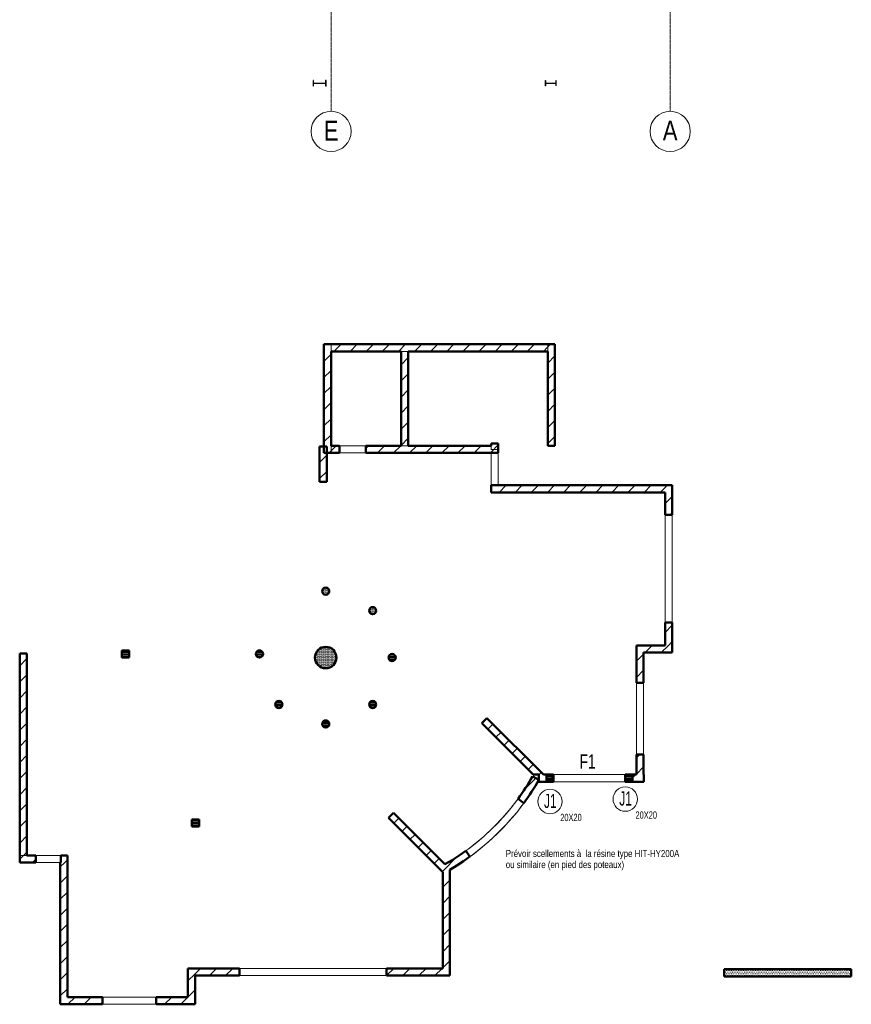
# Model space of a CAD drawing. Header units: millimetres. Extents: x 7562 to 90209, y -2040 to 79170.
# Tile 1 of 7: x 21759 to 44938, y -2040 to 25391. Entities that reach past the tile are written whole.
import ezdxf

# ---------------------------------------------------------------- set-up
doc = ezdxf.new("R2010")
doc.units = ezdxf.units.MM
for name, pattern in [('AREST - Caché - Court', [2.0292, 1.5, -0.5292]), ('AREST - Caché - Court_2_', [2.0292, 1.5, -0.5292]), ('Ligne de quadrillage', [11, 1, -1, 8, -1])]:
    doc.linetypes.add(name, pattern=pattern)
for name, color, linetype, lineweight in [('A-WALL', 113, 'Continuous', 20), ('A-WALL-PATT', 111, 'Continuous', 30), ('G-ANNO-TEXT', 231, 'Continuous', 15), ('S-BEAM', 12, 'Continuous', 15), ('S-BEAM-IDEN', 2, 'Continuous', 15), ('S-COLS', 52, 'Continuous', 15), ('S-COLS-IDEN', 171, 'Continuous', 15), ('S-GRID', 1, 'Continuous', 15), ('S-GRID-IDEN', 1, 'Continuous', 15)]:
    doc.layers.add(name, color=color, linetype=linetype, lineweight=lineweight)
doc.styles.add('Arial', font='arial.ttf', dxfattribs={"width": 0.8, "height": 550.778443})
doc.styles.add('Arial_1', font='arial.ttf', dxfattribs={"width": 0.7, "height": 393.413174})
doc.styles.add('Arial_3', font='arial.ttf', dxfattribs={"width": 0.6, "height": 393.413174})
doc.styles.add('Arial_4', font='arial.ttf', dxfattribs={"width": 0.8, "height": 196.706587})
doc.styles.add('Arial_B', font='txt', dxfattribs={"width": 0.7, "height": 202.95124})
pattern_1 = [(0, (0, 0), (15.875, 31.75), [3.353, -28.397])]
pattern_2 = [(45, (0, 0), (-224.5064, 224.5064), [])]

# ---------------------------------------------------------------- blocks, each defined once
blk = doc.blocks.new('IPE-Poutrelles-Poteau - IPE360-V12-RDC')
at = {"layer": 'S-COLS', "color": 254, "linetype": 'AREST - Caché - Court_2_'}
for p, q in [((-85, 167.3), (-85, 180)), ((-85, 180), (85, 180)), ((-85, 180), (-85, 180)), ((-85, 180), (85, 180)), ((-85, 167.3), (-85, 180)), ((-22, 167.3), (-85, 167.3)), ((-85, 167.3), (-85, 167.3)), ((-22, 167.3), (-85, 167.3)), ((-4, -149.3), (-4, 149.3)), ((-4, -149.3), (-4, 149.3)), ((4, 149.3), (4, -149.3)), ((4, 149.3), (4, -149.3)), ((85, 167.3), (22, 167.3)), ((85, 167.3), (22, 167.3)), ((85, 180), (85, 167.3)), ((85, 180), (85, 180)), ((85, 180), (85, 167.3)), ((85, 167.3), (85, 167.3)), ((-85, -180), (-85, -167.3)), ((-85, -167.3), (-22, -167.3)), ((-85, -167.3), (-85, -167.3)), ((-85, -167.3), (-22, -167.3)), ((-85, -180), (-85, -167.3)), ((85, -180), (-85, -180)), ((-85, -180), (-85, -180)), ((85, -180), (-85, -180)), ((22, -167.3), (85, -167.3)), ((22, -167.3), (85, -167.3)), ((85, -167.3), (85, -180)), ((85, -167.3), (85, -167.3)), ((85, -167.3), (85, -180)), ((85, -180), (85, -180))]:
    blk.add_line(p, q, dxfattribs=at)
for centre, start, end in [((-22, 149.3), 0, 90), ((-22, 149.3), 0, 90), ((22, 149.3), 90, 180), ((22, 149.3), 90, 180), ((-22, -149.3), 270, 0), ((-22, -149.3), 270, 0), ((22, -149.3), 180, 270), ((22, -149.3), 180, 270)]:
    blk.add_arc(centre, 18, start, end, dxfattribs=at)
blk = doc.blocks.new('IPE-Poutrelles-Poteau - IPE300-1054885-RDC')
at = {"layer": 'S-COLS', "linetype": 'AREST - Caché - Court_2_'}
h = blk.add_hatch(dxfattribs=at)
h.set_pattern_fill('FP_10', color=254, style=0, pattern_type=2)
h.set_pattern_definition([(320, (-23619.8, 36559), (-47.8174, -546.5526), [57.15, -628.65]), (265, (-23619.8, 36559), (573.17, 105.728), [45.72, -502.92]), (10.451, (-23623.8, 36513.45), (525.35, -440.8275), [48.57, -534.27]), (316.184, (-23467.4, 36559), (-126.129, -813.237), [85.725, -942.975]), (6.636, (-23477.9, 36491.2), (742.283, -712.207), [72.855, -801.406]), (261.184, (-23467.4, 36559), (742.276, -712.215), [68.58, -754.38]), (291, (-23505.5, 36482.8), (-306.796, -454.8433), [57.15, -628.65]), (236, (-23505.5, 36482.8), (552.564, -185.406), [45.72, -502.92]), (341.451, (-23531.07, 36444.9), (245.764, -640.251), [48.57, -534.27]), (307.5, (-23619.8, 36559), (253.665, -9.2664), [3.353, -493.471, 3.353, -507.187, -504.825]), (307.5, (-23619.8, 36559), (253.665, -9.2664), [-1007.364, 3.353, -501.472]), (277.5, (-23619.8, 36559), (300.5414, -200.4594), [3.353, -287.731, 3.353, -482.041, -192.405]), (277.5, (-23619.8, 36559), (300.5414, -200.4594), [-776.478, 3.353, -189.052]), (237.5, (-23619.8, 36728.93), (-17.1864, -406.7728), [3.353, -187.147, 3.353, -1379.677]), (237.5, (-23619.8, 36728.93), (-17.1864, -406.7728), [-193.853, -591.007, 3.353, -785.317]), (227.5, (-23619.8, 36805.13), (76.2803, -444.388), [3.353, -244.297, 3.353, -951.433]), (227.5, (-23619.8, 36805.13), (76.2803, -444.388), [-251.003, -391.363, 3.353, -556.717])])
edge = h.paths.add_edge_path(flags=0)
edge.add_line((75, 150), (-75, 150))
edge.add_line((-75, 150), (-75, 139.3))
edge.add_line((-75, 139.3), (-18.55, 139.3))
edge.add_arc((-18.55, 124.3), 15, 0, 90, ccw=False)
edge.add_line((-3.55, 124.3), (-3.55, -124.3))
edge.add_arc((-18.55, -124.3), 15, -90, 0, ccw=False)
edge.add_line((-18.55, -139.3), (-75, -139.3))
edge.add_line((-75, -139.3), (-75, -150))
edge.add_line((-75, -150), (75, -150))
edge.add_line((75, -150), (75, -139.3))
edge.add_line((75, -139.3), (18.55, -139.3))
edge.add_arc((18.55, -124.3), 15, 180, 270, ccw=False)
edge.add_line((3.55, -124.3), (3.55, 124.3))
edge.add_arc((18.55, 124.3), 15, 90, 180, ccw=False)
edge.add_line((18.55, 139.3), (75, 139.3))
edge.add_line((75, 139.3), (75, 150))
at = {"layer": 'S-COLS', "color": 254, "linetype": 'AREST - Caché - Court_2_'}
for p, q in [((-75, 139.3), (-75, 150)), ((-75, 150), (75, 150)), ((-75, 150), (-75, 150)), ((-75, 150), (75, 150)), ((-75, 139.3), (-75, 150)), ((-18.55, 139.3), (-75, 139.3)), ((-75, 139.3), (-75, 139.3)), ((-18.55, 139.3), (-75, 139.3)), ((-3.55, -124.3), (-3.55, 124.3)), ((-3.55, -124.3), (-3.55, 124.3)), ((3.55, 124.3), (3.55, -124.3)), ((3.55, 124.3), (3.55, -124.3)), ((75, 139.3), (18.55, 139.3)), ((75, 139.3), (18.55, 139.3)), ((75, 150), (75, 139.3)), ((75, 150), (75, 150)), ((75, 150), (75, 139.3)), ((75, 139.3), (75, 139.3)), ((-75, -150), (-75, -139.3)), ((-75, -139.3), (-18.55, -139.3)), ((-75, -139.3), (-75, -139.3)), ((-75, -139.3), (-18.55, -139.3)), ((-75, -150), (-75, -139.3)), ((75, -150), (-75, -150)), ((-75, -150), (-75, -150)), ((75, -150), (-75, -150)), ((18.55, -139.3), (75, -139.3)), ((18.55, -139.3), (75, -139.3)), ((75, -139.3), (75, -150)), ((75, -139.3), (75, -139.3)), ((75, -139.3), (75, -150)), ((75, -150), (75, -150))]:
    blk.add_line(p, q, dxfattribs=at)
for centre, start, end in [((-18.55, 124.3), 0, 90), ((-18.55, 124.3), 0, 90), ((18.55, 124.3), 90, 180), ((18.55, 124.3), 90, 180), ((-18.55, -124.3), 270, 0), ((-18.55, -124.3), 270, 0), ((18.55, -124.3), 180, 270), ((18.55, -124.3), 180, 270)]:
    blk.add_arc(centre, 15, start, end, dxfattribs=at)
blk = doc.blocks.new('Poteau rond - Ø 20cm-1098612-RDC')
at = {"layer": 'S-COLS', "linetype": 'AREST - Caché - Court_2_'}
h = blk.add_hatch(dxfattribs=at)
h.set_pattern_fill('FP_14', color=222, style=0, pattern_type=2)
h.set_pattern_definition([(0, (-28980.852, -6311.655), (15.875, 31.75), [3.353, -28.397])])
edge = h.paths.add_edge_path(flags=0)
edge.add_arc((0, 0), 100, 360, 540)
edge.add_arc((0, 0), 100, 180, 360)
at = {"layer": 'S-COLS', "color": 7, "lineweight": 50}
for start, end in [(0, 180), (180, 360)]:
    blk.add_arc((0, 0), 100, start, end, dxfattribs=at)
at = {"layer": 'S-COLS', "color": 254, "linetype": 'AREST - Caché - Court_2_'}
for start, end in [(360, 180), (180, 0)]:
    blk.add_arc((0, 0), 100, start, end, dxfattribs=at)
blk = doc.blocks.new('Poteau rond - Ø 20cm-V18-RDC')
at = {"layer": 'S-COLS', "linetype": 'AREST - Caché - Court_2_'}
h = blk.add_hatch(dxfattribs=at)
h.set_pattern_fill('FP_15', color=222, style=0, pattern_type=2)
h.set_pattern_definition([(0, (-30289, -9469.802), (15.875, 31.75), [3.353, -28.397])])
edge = h.paths.add_edge_path(flags=0)
edge.add_arc((0, 0), 100, 360, 540)
edge.add_arc((0, 0), 100, 180, 360)
at = {"layer": 'S-COLS', "color": 7, "lineweight": 50}
for start, end in [(0, 180), (180, 360)]:
    blk.add_arc((0, 0), 100, start, end, dxfattribs=at)
at = {"layer": 'S-COLS', "color": 254, "linetype": 'AREST - Caché - Court_2_'}
for start, end in [(360, 180), (180, 0)]:
    blk.add_arc((0, 0), 100, start, end, dxfattribs=at)
blk = doc.blocks.new('Poteau rond - Ø 20cm-V19-RDC')
at = {"layer": 'S-COLS', "linetype": 'AREST - Caché - Court_2_'}
h = blk.add_hatch(dxfattribs=at)
h.set_pattern_fill('FP_16', color=222, style=0, pattern_type=2)
h.set_pattern_definition([(0, (-31597.148, -8927.95), (15.875, 31.75), [3.353, -28.397])])
edge = h.paths.add_edge_path(flags=0)
edge.add_arc((0, 0), 100, 360, 540)
edge.add_arc((0, 0), 100, 180, 360)
at = {"layer": 'S-COLS', "color": 7, "lineweight": 50}
for start, end in [(0, 180), (180, 360)]:
    blk.add_arc((0, 0), 100, start, end, dxfattribs=at)
at = {"layer": 'S-COLS', "color": 254, "linetype": 'AREST - Caché - Court_2_'}
for start, end in [(360, 180), (180, 0)]:
    blk.add_arc((0, 0), 100, start, end, dxfattribs=at)
blk = doc.blocks.new('Poteau rond - Ø 20cm-V20-RDC')
at = {"layer": 'S-COLS', "linetype": 'AREST - Caché - Court_2_'}
h = blk.add_hatch(dxfattribs=at)
h.set_pattern_fill('FP_17', color=222, style=0, pattern_type=2)
h.set_pattern_definition([(0, (-32139, -7619.802), (15.875, 31.75), [3.353, -28.397])])
edge = h.paths.add_edge_path(flags=0)
edge.add_arc((0, 0), 100, 360, 540)
edge.add_arc((0, 0), 100, 180, 360)
at = {"layer": 'S-COLS', "color": 7, "lineweight": 50}
for start, end in [(0, 180), (180, 360)]:
    blk.add_arc((0, 0), 100, start, end, dxfattribs=at)
at = {"layer": 'S-COLS', "color": 254, "linetype": 'AREST - Caché - Court_2_'}
for start, end in [(360, 180), (180, 0)]:
    blk.add_arc((0, 0), 100, start, end, dxfattribs=at)
blk = doc.blocks.new('Poteau rond - Ø 20cm-V21-RDC')
at = {"layer": 'S-COLS', "linetype": 'AREST - Caché - Court_2_'}
h = blk.add_hatch(dxfattribs=at)
h.set_pattern_fill('FP_18', color=222, style=0, pattern_type=2)
h.set_pattern_definition([(0, (-31597.148, -6311.655), (15.875, 31.75), [3.353, -28.397])])
edge = h.paths.add_edge_path(flags=0)
edge.add_arc((0, 0), 100, 360, 540)
edge.add_arc((0, 0), 100, 180, 360)
at = {"layer": 'S-COLS', "color": 7, "lineweight": 50}
for start, end in [(0, 180), (180, 360)]:
    blk.add_arc((0, 0), 100, start, end, dxfattribs=at)
at = {"layer": 'S-COLS', "color": 254, "linetype": 'AREST - Caché - Court_2_'}
for start, end in [(360, 180), (180, 0)]:
    blk.add_arc((0, 0), 100, start, end, dxfattribs=at)
blk = doc.blocks.new('14_03_N805-APD-Maquette existant_rvt-1-RDC')
at = {"layer": 'A-WALL-PATT', "lineweight": 15}
h = blk.add_hatch(dxfattribs=at)
h.set_pattern_fill('FP_19', color=222, style=0, pattern_type=2)
h.set_pattern_definition(pattern_2)
h.paths.add_polyline_path([(30439, 16350), (30239, 16350), (30239, 13320), (30439, 13320), (30439, 13520), (30439, 16150)], flags=0)
h = blk.add_hatch(dxfattribs=at)
h.set_pattern_fill('FP_19', color=222, style=0, pattern_type=2)
h.set_pattern_definition(pattern_2)
h.paths.add_polyline_path([(30439, 16350), (30439, 16150), (32389, 16150), (32589, 16150), (36479, 16150), (36479, 16350)], flags=0)
h = blk.add_hatch(dxfattribs=at)
h.set_pattern_fill('FP_19', color=222, style=0, pattern_type=2)
h.set_pattern_definition(pattern_2)
h.paths.add_polyline_path([(36479, 13520), (36679, 13520), (36679, 16350), (36479, 16350), (36479, 16150)], flags=0)
h = blk.add_hatch(dxfattribs=at)
h.set_pattern_fill('FP_19', color=222, style=0, pattern_type=2)
h.set_pattern_definition(pattern_2)
h.paths.add_polyline_path([(32589, 16150), (32389, 16150), (32389, 13520), (32589, 13520)], flags=0)
h = blk.add_hatch(dxfattribs=at)
h.set_pattern_fill('FP_19', color=222, style=0, pattern_type=2)
h.set_pattern_definition(pattern_2)
h.paths.add_polyline_path([(30319, 13500), (30119, 13500), (30119, 12520), (30319, 12520)], flags=0)
h = blk.add_hatch(dxfattribs=at)
h.set_pattern_fill('FP_19', color=222, style=0, pattern_type=2)
h.set_pattern_definition(pattern_2)
h.paths.add_polyline_path([(31408, 13520), (31408, 13320), (34899, 13320), (34899, 13520), (32589, 13520), (32389, 13520)], flags=0)
h.paths.add_polyline_path([(30439, 13520), (30439, 13320), (30673, 13320), (30673, 13520)], flags=0)
h = blk.add_hatch(dxfattribs=at)
h.set_pattern_fill('FP_19', color=222, style=0, pattern_type=2)
h.set_pattern_definition(pattern_2)
h.paths.add_polyline_path([(34899, 13320), (35099, 13320), (35099, 13579), (34899, 13579), (34899, 13520)], flags=0)
h = blk.add_hatch(dxfattribs=at)
h.set_pattern_fill('FP_19', color=222, style=0, pattern_type=2)
h.set_pattern_definition(pattern_2)
h.paths.add_polyline_path([(34899, 12420), (34899, 12220), (39749, 12220), (39749, 12420)], flags=0)
h = blk.add_hatch(dxfattribs=at)
h.set_pattern_fill('FP_19', color=222, style=0, pattern_type=2)
h.set_pattern_definition(pattern_2)
h.paths.add_polyline_path([(39949, 8600), (39749, 8600), (39749, 7960), (39949, 7960)], flags=0)
h.paths.add_polyline_path([(39949, 12420), (39749, 12420), (39749, 12220), (39749, 11600), (39949, 11600)], flags=0)
h = blk.add_hatch(dxfattribs=at)
h.set_pattern_fill('FP_19', color=222, style=0, pattern_type=2)
h.set_pattern_definition(pattern_2)
h.paths.add_polyline_path([(39149, 4920), (38949, 4920), (38949, 4360), (39149, 4360)], flags=0)
h.paths.add_polyline_path([(39149, 7960), (38949, 7960), (38949, 6920), (39149, 6920), (39149, 7760)], flags=0)
h = blk.add_hatch(dxfattribs=at)
h.set_pattern_fill('FP_19', color=222, style=0, pattern_type=2)
h.set_pattern_definition(pattern_2)
h.paths.add_polyline_path([(39949, 7760), (39949, 7960), (39749, 7960), (39149, 7960), (39149, 7760)], flags=0)
h = blk.add_hatch(dxfattribs=at)
h.set_pattern_fill('FP_19', color=222, style=0, pattern_type=2)
h.set_pattern_definition(pattern_2)
h.paths.add_polyline_path([(21959, 7730), (21759, 7730), (21759, 2110), (21959, 2110)], flags=0)
h = blk.add_hatch(dxfattribs=at)
h.set_pattern_fill('FP_19', color=222, style=0, pattern_type=2)
h.set_pattern_definition(pattern_2)
h.paths.add_polyline_path([(34783, 5931), (34641, 5790), (36071, 4360), (36226, 4360), (36354, 4360)], flags=0)
h = blk.add_hatch(dxfattribs=at)
h.set_pattern_fill('FP_19', color=222, style=0, pattern_type=2)
h.set_pattern_definition(pattern_2)
edge = h.paths.add_edge_path(flags=0)
edge.add_line((33613, 1860), (33811, 1979))
edge.add_line((33811, 1979), (34004, 2104))
edge.add_line((34004, 2104), (34193, 2236))
edge.add_arc((30296, 7607), 6635, 299.3551, 299.991)
edge = h.paths.add_edge_path(flags=0)
edge.add_line((33549, 1824), (33549, 1641))
edge.add_line((33549, 1641), (33549, 1595))
edge.add_arc((30289, 7620), 6850, 298.4188, 300.3386)
edge.add_arc((30289, 7620), 6850, 300.3386, 305.9465)
edge.add_line((34310, 2074), (34193, 2236))
edge = h.paths.add_edge_path(flags=0)
edge.add_line((35648, 3683), (35809, 3564))
edge.add_arc((30289, 7620), 6850, 323.6958, 330.1469)
edge.add_line((36230, 4210), (36057, 4310))
edge.add_arc((30289, 7620), 6650, 323.6958, 330.1469, ccw=False)
h = blk.add_hatch(dxfattribs=at)
h.set_pattern_fill('FP_19', color=222, style=0, pattern_type=2)
h.set_pattern_definition(pattern_2)
h.paths.add_polyline_path([(38639, 4360), (38639, 4160), (39159, 4160), (39159, 4360), (39149, 4360), (38949, 4360)], flags=0)
h.paths.add_polyline_path([(36226, 4360), (36226, 4160), (36639, 4160), (36639, 4360), (36354, 4360)], flags=0)
h = blk.add_hatch(dxfattribs=at)
h.set_pattern_fill('FP_19', color=222, style=0, pattern_type=2)
h.set_pattern_definition(pattern_2)
edge = h.paths.add_edge_path(flags=0)
edge.add_line((32181, 3293), (32039, 3151))
edge.add_line((32039, 3151), (33549, 1641))
edge.add_line((33549, 1641), (33549, 1824))
edge.add_arc((30289, 7620), 6650, 299.3554, 299.9897)
edge.add_line((33613, 1860), (32181, 3293))
h = blk.add_hatch(dxfattribs=at)
h.set_pattern_fill('FP_19', color=222, style=0, pattern_type=2)
h.set_pattern_definition(pattern_2)
h.paths.add_polyline_path([(22909, 2110), (22909, 1910), (23089, 1910), (23089, 2110)], flags=0)
h.paths.add_polyline_path([(21759, 2110), (21759, 1910), (22209, 1910), (22209, 2110), (21959, 2110)], flags=0)
h = blk.add_hatch(dxfattribs=at)
h.set_pattern_fill('FP_19', color=222, style=0, pattern_type=2)
h.set_pattern_definition(pattern_2)
h.paths.add_polyline_path([(23089, 1910), (22909, 1910), (22889, 1910), (22889, -2040), (23089, -2040), (23089, -1840)], flags=0)
h = blk.add_hatch(dxfattribs=at)
h.set_pattern_fill('FP_19', color=222, style=0, pattern_type=2)
h.set_pattern_definition(pattern_2)
edge = h.paths.add_edge_path(flags=0)
edge.add_arc((30289, 7620), 6850, 298.4188, 300.3386, ccw=False)
edge.add_line((33549, 1595), (33549, -1040))
edge.add_line((33549, -1040), (33749, -1040))
edge.add_line((33749, -1040), (33749, 1708))
h = blk.add_hatch(dxfattribs=at)
h.set_pattern_fill('FP_19', color=222, style=0, pattern_type=2)
h.set_pattern_definition(pattern_2)
h.paths.add_polyline_path([(26649, -1040), (26449, -1040), (26449, -1840), (26649, -1840), (26649, -1240)], flags=0)
h = blk.add_hatch(dxfattribs=at)
h.set_pattern_fill('FP_19', color=222, style=0, pattern_type=2)
h.set_pattern_definition(pattern_2)
h.paths.add_polyline_path([(27884, -1240), (27884, -1040), (26649, -1040), (26649, -1240)], flags=0)
h.paths.add_polyline_path([(33749, -1240), (33749, -1040), (33549, -1040), (31984, -1040), (31984, -1240)], flags=0)
h = blk.add_hatch(dxfattribs=at)
h.set_pattern_fill('FP_19', color=222, style=0, pattern_type=2)
h.set_pattern_definition(pattern_2)
h.paths.add_polyline_path([(25564, -1840), (25564, -2040), (26649, -2040), (26649, -1840), (26449, -1840)], flags=0)
h.paths.add_polyline_path([(23089, -1840), (23089, -2040), (24064, -2040), (24064, -1840)], flags=0)
at = {"layer": 'S-COLS', "linetype": 'AREST - Caché - Court_2_'}
h = blk.add_hatch(dxfattribs=at)
h.set_pattern_fill('FP_7', color=222, style=0, pattern_type=2)
h.set_pattern_definition(pattern_1)
h.paths.add_polyline_path([(24809, 7820), (24609, 7820), (24609, 7620), (24809, 7620)], flags=0)
h = blk.add_hatch(dxfattribs=at)
h.set_pattern_fill('FP_7', color=222, style=0, pattern_type=2)
h.set_pattern_definition(pattern_1)
edge = h.paths.add_edge_path(flags=0)
edge.add_arc((28441, 7720), 100, 180, 360)
edge.add_arc((28441, 7720), 100, 0, 180)
h = blk.add_hatch(dxfattribs=at)
h.set_pattern_fill('FP_7', color=222, style=0, pattern_type=2)
h.set_pattern_definition(pattern_1)
edge = h.paths.add_edge_path(flags=0)
edge.add_arc((30289, 7620), 300, 180, 360)
edge.add_arc((30289, 7620), 300, 0, 180)
h = blk.add_hatch(dxfattribs=at)
h.set_pattern_fill('FP_7', color=222, style=0, pattern_type=2)
h.set_pattern_definition(pattern_1)
edge = h.paths.add_edge_path(flags=0)
edge.add_arc((30289, 5770), 100, 180, 360)
edge.add_arc((30289, 5770), 100, 0, 180)
h = blk.add_hatch(dxfattribs=at)
h.set_pattern_fill('FP_7', color=222, style=0, pattern_type=2)
h.set_pattern_definition(pattern_1)
h.paths.add_polyline_path([(26759, 3110), (26559, 3110), (26559, 2910), (26759, 2910)], flags=0)
at = {"layer": 'A-WALL', "color": 7, "lineweight": 50}
for p, q in [((30239, 13320), (30239, 16350)), ((30239, 16350), (30439, 16350)), ((30439, 16350), (36479, 16350)), ((36479, 16350), (36679, 16350)), ((36679, 16350), (36679, 13520)), ((30439, 16150), (30439, 13520)), ((32389, 16150), (30439, 16150)), ((32389, 13520), (32389, 16150)), ((32589, 16150), (32589, 13520)), ((36479, 16150), (32589, 16150)), ((36479, 13520), (36479, 16150)), ((30119, 12520), (30119, 13500)), ((30119, 13500), (30319, 13500)), ((30319, 13500), (30319, 12520)), ((30439, 13520), (30673, 13520)), ((30673, 13520), (30673, 13320)), ((31408, 13520), (32389, 13520)), ((31408, 13320), (31408, 13520)), ((32589, 13520), (34899, 13520)), ((34899, 13520), (34899, 13579)), ((34899, 13579), (35099, 13579)), ((35099, 13579), (35099, 13320)), ((36679, 13520), (36479, 13520)), ((30439, 13320), (30239, 13320)), ((30673, 13320), (30439, 13320)), ((34899, 13320), (31408, 13320)), ((35099, 13320), (34899, 13320)), ((30319, 12520), (30119, 12520)), ((34899, 12420), (39749, 12420)), ((34899, 12220), (34899, 12420)), ((39749, 12420), (39949, 12420)), ((39949, 12420), (39949, 11600)), ((39749, 12220), (34899, 12220)), ((39749, 11600), (39749, 12220)), ((39949, 11600), (39749, 11600)), ((39749, 7960), (39749, 8600)), ((39749, 8600), (39949, 8600)), ((39949, 8600), (39949, 7960)), ((38949, 6920), (38949, 7960)), ((38949, 7960), (39149, 7960)), ((39149, 7960), (39749, 7960)), ((39949, 7960), (39949, 7760)), ((21759, 2110), (21759, 7730)), ((21759, 7730), (21959, 7730)), ((21959, 7730), (21959, 2110)), ((39149, 7760), (39149, 6920)), ((39949, 7760), (39149, 7760)), ((39149, 6920), (38949, 6920)), ((34641, 5790), (34783, 5931)), ((36071, 4360), (34641, 5790)), ((34783, 5931), (36354, 4360)), ((38949, 4360), (38949, 4920)), ((38949, 4920), (39149, 4920)), ((39149, 4920), (39149, 4360)), ((36057, 4310), (36230, 4210)), ((36226, 4360), (36071, 4360)), ((36226, 4160), (36226, 4360)), ((36639, 4160), (36226, 4160)), ((36354, 4360), (36639, 4360)), ((36639, 4360), (36639, 4160)), ((38639, 4360), (38949, 4360)), ((38639, 4160), (38639, 4360)), ((39159, 4160), (38639, 4160)), ((39149, 4360), (39159, 4360)), ((39159, 4360), (39159, 4160)), ((35809, 3564), (35648, 3683)), ((32039, 3151), (32181, 3293)), ((32181, 3293), (33613, 1860)), ((33549, 1641), (32039, 3151)), ((34193, 2236), (34310, 2074)), ((21759, 1910), (21759, 2110)), ((21959, 2110), (22209, 2110)), ((22209, 2110), (22209, 1910)), ((22909, 2110), (23089, 2110)), ((22909, 1910), (22909, 2110)), ((23089, 2110), (23089, 1910)), ((22209, 1910), (21759, 1910)), ((22889, -2040), (22889, 1910)), ((22889, 1910), (22909, 1910)), ((23089, 1910), (23089, -1840)), ((33749, 1708), (33749, -1040)), ((33549, 1595), (33549, 1641)), ((33549, -1040), (33549, 1595)), ((26449, -1840), (26449, -1040)), ((26449, -1040), (26649, -1040)), ((26649, -1040), (27884, -1040)), ((27884, -1040), (27884, -1240)), ((31984, -1240), (31984, -1040)), ((31984, -1040), (33549, -1040)), ((33749, -1040), (33749, -1240)), ((26649, -1240), (26649, -1840)), ((27884, -1240), (26649, -1240)), ((33749, -1240), (31984, -1240)), ((23089, -1840), (24064, -1840)), ((24064, -1840), (24064, -2040)), ((25564, -1840), (26449, -1840)), ((25564, -2040), (25564, -1840)), ((26649, -1840), (26649, -2040)), ((23089, -2040), (22889, -2040)), ((24064, -2040), (23089, -2040)), ((26649, -2040), (25564, -2040))]:
    blk.add_line(p, q, dxfattribs=at)
at = {"layer": 'A-WALL', "color": 250}
for p, q in [((30439, 16350), (30239, 16350)), ((30239, 13320), (30239, 16350)), ((30239, 16350), (30239, 16350)), ((30439, 16350), (30439, 13320)), ((30439, 16350), (30439, 16350)), ((30439, 16350), (36479, 16350)), ((30439, 16350), (30439, 16150)), ((36479, 13520), (36479, 16350)), ((36679, 16350), (36479, 16350)), ((36479, 16350), (36479, 16350)), ((36479, 16150), (36479, 16350)), ((36679, 16350), (36679, 16350)), ((36679, 16350), (36679, 13520)), ((36479, 16150), (30439, 16150)), ((30439, 16150), (30439, 16150)), ((32589, 16150), (32389, 16150)), ((32389, 13520), (32389, 16150)), ((32389, 16150), (32389, 16150)), ((32589, 16150), (32589, 16150)), ((32589, 16150), (32589, 13520)), ((36479, 16150), (36479, 16150)), ((30119, 13500), (30319, 13500)), ((30119, 12520), (30119, 13500)), ((30119, 13500), (30119, 13500)), ((30319, 13500), (30319, 13500)), ((30319, 13500), (30319, 12520)), ((30439, 13520), (30439, 13520)), ((30439, 13520), (34899, 13520)), ((30439, 13520), (30439, 13320)), ((31408, 13520), (30673, 13520)), ((30673, 13520), (30673, 13520)), ((30673, 13320), (30673, 13520)), ((31408, 13520), (31408, 13520)), ((31408, 13520), (31408, 13320)), ((32389, 13520), (32589, 13520)), ((32389, 13520), (32389, 13520)), ((32589, 13520), (32589, 13520)), ((34899, 13579), (34899, 13579)), ((34899, 13419), (34899, 13579)), ((34899, 13579), (35099, 13579)), ((34899, 13520), (34899, 13520)), ((34899, 13419), (34899, 13520)), ((35099, 13579), (35099, 13579)), ((35099, 13579), (35099, 13419)), ((36479, 13520), (36479, 13520)), ((36679, 13520), (36479, 13520)), ((36679, 13520), (36679, 13520)), ((30239, 13320), (30439, 13320)), ((30239, 13320), (30239, 13320)), ((34899, 13320), (30439, 13320)), ((30439, 13320), (30439, 13320)), ((30673, 13320), (30673, 13320)), ((30673, 13320), (31408, 13320)), ((31408, 13320), (31408, 13320)), ((34899, 13419), (34899, 13419)), ((35099, 13419), (34899, 13419)), ((35099, 13419), (34899, 13419)), ((34899, 13320), (34899, 12420)), ((34899, 12420), (34899, 13320)), ((34899, 13320), (35099, 13320)), ((34899, 13320), (34899, 13320)), ((35099, 13419), (35099, 13419)), ((35099, 13419), (35099, 12420)), ((35099, 12420), (35099, 13320)), ((35099, 13320), (35099, 13320)), ((30119, 12520), (30319, 12520)), ((30119, 12520), (30119, 12520)), ((30319, 12520), (30319, 12520)), ((34899, 12420), (34899, 12420)), ((34899, 12420), (39749, 12420)), ((34899, 12220), (34899, 12420)), ((34899, 12420), (34899, 12420)), ((34899, 12420), (35099, 12420)), ((35099, 12420), (34899, 12420)), ((35099, 12420), (35099, 12420)), ((39949, 12420), (39749, 12420)), ((39949, 12420), (39949, 12420)), ((39949, 12420), (39949, 7960)), ((39749, 12220), (34899, 12220)), ((34899, 12220), (34899, 12220)), ((39749, 7960), (39749, 12220)), ((39749, 12220), (39749, 12220)), ((39749, 11600), (39949, 11600)), ((39749, 11600), (39749, 8600)), ((39749, 11600), (39749, 11600)), ((39949, 8600), (39949, 11600)), ((39949, 11600), (39949, 11600)), ((39949, 8600), (39749, 8600)), ((39749, 8600), (39749, 8600)), ((39949, 8600), (39949, 8600)), ((39149, 7960), (38949, 7960)), ((38949, 4360), (38949, 7960)), ((38949, 7960), (38949, 7960)), ((39149, 7960), (39749, 7960)), ((39749, 7960), (39749, 7960)), ((39949, 7760), (39949, 7960)), ((21759, 7730), (21959, 7730)), ((21759, 2110), (21759, 7730)), ((21759, 7730), (21759, 7730)), ((21959, 7730), (21959, 7730)), ((21959, 7730), (21959, 2110)), ((39149, 7760), (39149, 4360)), ((39949, 7760), (39149, 7760)), ((39149, 7760), (39149, 7760)), ((39949, 7760), (39949, 7760)), ((38949, 6920), (39149, 6920)), ((38949, 6920), (38949, 4920)), ((38949, 6920), (38949, 6920)), ((39149, 4920), (39149, 6920)), ((39149, 6920), (39149, 6920)), ((34641, 5790), (34783, 5931)), ((36071, 4360), (34641, 5790)), ((34641, 5790), (34641, 5790)), ((34783, 5931), (34783, 5931)), ((34783, 5931), (36354, 4360)), ((39149, 4920), (38949, 4920)), ((38949, 4920), (38949, 4920)), ((39149, 4920), (39149, 4920)), ((36230, 4210), (36057, 4310)), ((36057, 4310), (36057, 4310)), ((36071, 4360), (36226, 4360)), ((36071, 4360), (36071, 4360)), ((36226, 4360), (36226, 4360)), ((36226, 4160), (36226, 4360)), ((39159, 4160), (36226, 4160)), ((36226, 4160), (36226, 4160)), ((36230, 4210), (36230, 4210)), ((36354, 4360), (38949, 4360)), ((36354, 4360), (36354, 4360)), ((38639, 4360), (36639, 4360)), ((36639, 4360), (36639, 4360)), ((36639, 4160), (36639, 4360)), ((36639, 4160), (36639, 4160)), ((36639, 4160), (38639, 4160)), ((38639, 4360), (38639, 4360)), ((38639, 4360), (38639, 4160)), ((38639, 4160), (38639, 4160)), ((38949, 4360), (38949, 4360)), ((39149, 4360), (39159, 4360)), ((39149, 4360), (39149, 4360)), ((39159, 4360), (39159, 4360)), ((39159, 4360), (39159, 4160)), ((39159, 4160), (39159, 4160)), ((35648, 3683), (35648, 3683)), ((35648, 3683), (35809, 3564)), ((32039, 3151), (32181, 3293)), ((32181, 3293), (32181, 3293)), ((32181, 3293), (33613, 1860)), ((35809, 3564), (35809, 3564)), ((33549, 1641), (32039, 3151)), ((32039, 3151), (32039, 3151)), ((34193, 2236), (34193, 2236)), ((34310, 2074), (34193, 2236)), ((21759, 2110), (21759, 2110)), ((21759, 2110), (23089, 2110)), ((21759, 2110), (21759, 1910)), ((21759, 2110), (21959, 2110)), ((21959, 2110), (21959, 2110)), ((22909, 2110), (22209, 2110)), ((22209, 2110), (22209, 2110)), ((22209, 1910), (22209, 2110)), ((22909, 2110), (22909, 2110)), ((22909, 2110), (22909, 1910)), ((23089, 2110), (23089, 2110)), ((23089, 1910), (23089, 2110)), ((34310, 2074), (34310, 2074)), ((22889, 1910), (21759, 1910)), ((21759, 1910), (21759, 1910)), ((22209, 1910), (22909, 1910)), ((22209, 1910), (22209, 1910)), ((22889, -2040), (22889, 1910)), ((22889, 1910), (22889, 1910)), ((22909, 1910), (22909, 1910)), ((23089, 1910), (23089, -1840)), ((33613, 1860), (33613, 1860)), ((33749, 1708), (33749, 1708)), ((33749, 1708), (33749, -1040)), ((33549, 1641), (33549, 1641)), ((33549, 1641), (33549, 1595)), ((33549, -1040), (33549, 1595)), ((26649, -1040), (26449, -1040)), ((26449, -1840), (26449, -1040)), ((26449, -1040), (26449, -1040)), ((26649, -1040), (33549, -1040)), ((27884, -1240), (27884, -1040)), ((31984, -1040), (27884, -1040)), ((27884, -1040), (27884, -1040)), ((31984, -1040), (31984, -1240)), ((31984, -1040), (31984, -1040)), ((33549, -1040), (33549, -1040)), ((33749, -1240), (33749, -1040)), ((26649, -1240), (26649, -1840)), ((33749, -1240), (26649, -1240)), ((26649, -1240), (26649, -1240)), ((27884, -1240), (27884, -1240)), ((27884, -1240), (31984, -1240)), ((31984, -1240), (31984, -1240)), ((33749, -1240), (33749, -1240)), ((23089, -1840), (23089, -1840)), ((23089, -1840), (26449, -1840)), ((25564, -1840), (24064, -1840)), ((24064, -1840), (24064, -1840)), ((24064, -2040), (24064, -1840)), ((25564, -1840), (25564, -1840)), ((25564, -1840), (25564, -2040)), ((26449, -1840), (26449, -1840)), ((26649, -2040), (26649, -1840)), ((22889, -2040), (23089, -2040)), ((22889, -2040), (22889, -2040)), ((26649, -2040), (23089, -2040)), ((24064, -2040), (25564, -2040)), ((24064, -2040), (24064, -2040)), ((25564, -2040), (25564, -2040)), ((26649, -2040), (26649, -2040))]:
    blk.add_line(p, q, dxfattribs=at)
at = {"layer": 'A-WALL', "color": 250, "flags": 128}
for points in [[(36057, 4310), (35918, 4079), (35770, 3854), (35613, 3635), (35447, 3423), (35273, 3218), (35091, 3019), (34901, 2829), (34703, 2646), (34498, 2471), (34286, 2305), (34068, 2148), (33843, 1999), (33613, 1860)], [(33749, 1708), (33983, 1851), (34211, 2003), (34432, 2165), (34647, 2335), (34855, 2514), (35056, 2700), (35249, 2895), (35434, 3097), (35611, 3307), (35779, 3523), (35938, 3746), (36089, 3975), (36230, 4210)]]:
    blk.add_lwpolyline(points, dxfattribs=at)
at = {"layer": 'A-WALL', "color": 7, "lineweight": 50, "flags": 128}
for points in [[(33613, 1860), (33811, 1979), (34004, 2104), (34193, 2236)], [(34310, 2074), (34127, 1946), (33940, 1824), (33749, 1708)]]:
    blk.add_lwpolyline(points, dxfattribs=at)
at = {"layer": 'A-WALL', "color": 7, "lineweight": 50}
for radius in [6650, 6850]:
    blk.add_arc((30289, 7620), radius, 323.6958, 330.1469, dxfattribs=at)
at = {"layer": 'A-WALL', "color": 250}
for radius in [6650, 6850]:
    blk.add_arc((30289, 7620), radius, 305.9465, 323.6958, dxfattribs=at)
at = {"layer": 'S-COLS', "color": 7, "lineweight": 50}
for p, q in [((24609, 7620), (24609, 7820)), ((24609, 7820), (24809, 7820)), ((24809, 7820), (24809, 7620)), ((24809, 7620), (24609, 7620)), ((26559, 2910), (26559, 3110)), ((26559, 3110), (26759, 3110)), ((26759, 3110), (26759, 2910)), ((26759, 2910), (26559, 2910))]:
    blk.add_line(p, q, dxfattribs=at)
at = {"layer": 'S-COLS', "color": 254, "linetype": 'AREST - Caché - Court_2_'}
for p, q in [((24609, 7820), (24809, 7820)), ((24609, 7620), (24609, 7820)), ((24609, 7820), (24609, 7820)), ((24809, 7820), (24809, 7620)), ((24809, 7820), (24809, 7820)), ((24809, 7620), (24609, 7620)), ((24609, 7620), (24609, 7620)), ((24809, 7620), (24809, 7620)), ((26559, 3110), (26759, 3110)), ((26559, 2910), (26559, 3110)), ((26559, 3110), (26559, 3110)), ((26759, 3110), (26759, 2910)), ((26759, 3110), (26759, 3110)), ((26759, 2910), (26559, 2910)), ((26559, 2910), (26559, 2910)), ((26759, 2910), (26759, 2910))]:
    blk.add_line(p, q, dxfattribs=at)
at = {"layer": 'S-COLS', "color": 7, "lineweight": 50}
for centre, radius, start, end in [((28441, 7720), 100, 0, 180), ((28441, 7720), 100, 180, 0), ((30289, 7620), 300, 0, 180), ((30289, 7620), 300, 180, 0), ((30289, 5770), 100, 0, 180), ((30289, 5770), 100, 180, 0)]:
    blk.add_arc(centre, radius, start, end, dxfattribs=at)
at = {"layer": 'S-COLS', "color": 254, "linetype": 'AREST - Caché - Court_2_'}
for centre, radius, start, end in [((28441, 7720), 100, 0, 180), ((28441, 7720), 100, 180, 0), ((30289, 7620), 300, 0, 180), ((30289, 7620), 300, 180, 0), ((30289, 5770), 100, 0, 180), ((30289, 5770), 100, 180, 0)]:
    blk.add_arc(centre, radius, start, end, dxfattribs=at)
at = {"color": 250, "lineweight": 20, "rotation": 89.99999999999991}
for name, p in [('IPE-Poutrelles-Poteau - IPE360-V12-RDC', (30119, 23620)), ('IPE-Poutrelles-Poteau - IPE300-1054885-RDC', (36559, 23620))]:
    blk.add_blockref(name, p, dxfattribs=at)
at = {"color": 250, "lineweight": 20}
for name, p in [('Poteau rond - Ø 20cm-V18-RDC', (30289, 9470)), ('Poteau rond - Ø 20cm-V19-RDC', (31597, 8928)), ('Poteau rond - Ø 20cm-V20-RDC', (32139, 7620)), ('Poteau rond - Ø 20cm-1098612-RDC', (28981, 6312)), ('Poteau rond - Ø 20cm-V21-RDC', (31597, 6312))]:
    blk.add_blockref(name, p, dxfattribs=at)
blk = doc.blocks.new('Quadrillage - M_Extrémité de la ligne de quadrillage - Cercle Arest-424986-RDC')
at = {"layer": 'S-GRID-IDEN'}
blk.add_circle((0, 0), 5.6, dxfattribs=at)
blk = doc.blocks.new('Etiquette Poteau - AREST - Phase AP-476303-RDC')
at = {"layer": 'S-COLS-IDEN'}
blk.add_circle((0, 0), 3.4, dxfattribs=at)

msp = doc.modelspace()

# ---------------------------------------------------------------- hatches: boundary and pattern name
at = {"layer": 'A-WALL-PATT', "lineweight": 15}
h = msp.add_hatch(dxfattribs=at)
h.set_pattern_fill('FP_1', color=256, style=0, pattern_type=2)
h.set_pattern_definition([(0, (0, 0), (23.812, 47.625), [3.353, -44.272])])
h.paths.add_polyline_path([(44938, -1262), (44938, -1062), (41398, -1062), (41398, -1262)], flags=0)
at = {"layer": 'S-COLS', "linetype": 'AREST - Caché - Court'}
h = msp.add_hatch(dxfattribs=at)
h.set_pattern_fill('FP_7', color=222, style=0, pattern_type=2)
h.set_pattern_definition(pattern_1)
h.paths.add_polyline_path([(36639, 4360), (36439, 4360), (36439, 4160), (36639, 4160)], flags=0)
h = msp.add_hatch(dxfattribs=at)
h.set_pattern_fill('FP_7', color=222, style=0, pattern_type=2)
h.set_pattern_definition(pattern_1)
h.paths.add_polyline_path([(38839, 4360), (38639, 4360), (38639, 4160), (38839, 4160)], flags=0)

# ---------------------------------------------------------------- linework, layer by layer
at = {"layer": 'A-WALL', "lineweight": 50}
for p, q in [((41398, -1262), (41398, -1062)), ((41398, -1062), (44938, -1062)), ((44938, -1062), (44938, -1262)), ((44938, -1262), (41398, -1262))]:
    msp.add_line(p, q, dxfattribs=at)
at = {"layer": 'S-BEAM'}
for p, q in [((36439, 4160), (36439, 4360)), ((36439, 4360), (38839, 4360)), ((36439, 4360), (38839, 4360)), ((36439, 4360), (36439, 4160)), ((38839, 4160), (36439, 4160)), ((36439, 4160), (38839, 4160)), ((38839, 4360), (38839, 4160)), ((38839, 4160), (38839, 4360))]:
    msp.add_line(p, q, dxfattribs=at)
at = {"layer": 'S-COLS', "lineweight": 50}
for p, q in [((36439, 4160), (36439, 4360)), ((36439, 4360), (36639, 4360)), ((36639, 4160), (36439, 4160)), ((36639, 4360), (36639, 4160)), ((38639, 4160), (38639, 4360)), ((38639, 4360), (38839, 4360)), ((38839, 4160), (38639, 4160)), ((38839, 4360), (38839, 4160))]:
    msp.add_line(p, q, dxfattribs=at)
at = {"layer": 'S-COLS', "color": 254, "linetype": 'AREST - Caché - Court'}
for p, q in [((36439, 4360), (36639, 4360)), ((36439, 4160), (36439, 4360)), ((36639, 4160), (36439, 4160)), ((36639, 4360), (36639, 4160)), ((38639, 4360), (38839, 4360)), ((38639, 4160), (38639, 4360)), ((38839, 4160), (38639, 4160)), ((38839, 4360), (38839, 4160))]:
    msp.add_line(p, q, dxfattribs=at)
at = {"layer": 'S-GRID', "linetype": 'Ligne de quadrillage'}
for p, q in [((39889, 78050), (39889, 22839)), ((30439, 22839), (30439, 76780))]:
    msp.add_line(p, q, dxfattribs=at)

# ---------------------------------------------------------------- block references
at = {"lineweight": 5}
msp.add_blockref('14_03_N805-APD-Maquette existant_rvt-1-RDC', (0, 0), dxfattribs=at)
at = {"layer": 'S-COLS-IDEN', "xscale": 99.99999999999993, "yscale": 99.99999999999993, "zscale": 99.99999999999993}
for p in [(36539, 3610), (38637, 3677)]:
    msp.add_blockref('Etiquette Poteau - AREST - Phase AP-476303-RDC', p, dxfattribs=at)
at = {"layer": 'S-GRID-IDEN', "xscale": 99.99999999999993, "yscale": 99.99999999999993, "zscale": 99.99999999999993}
msp.add_blockref('Quadrillage - M_Extrémité de la ligne de quadrillage - Cercle Arest-424986-RDC', (30439, 22279), dxfattribs=at)
at = {"layer": 'S-GRID-IDEN', "xscale": 99.99999999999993, "yscale": 99.99999999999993, "zscale": 99.99999999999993, "rotation": 180}
msp.add_blockref('Quadrillage - M_Extrémité de la ligne de quadrillage - Cercle Arest-424986-RDC', (39889, 22279), dxfattribs=at)

# ---------------------------------------------------------------- texts
at = {"layer": 'G-ANNO-TEXT', "color": 7, "lineweight": 35, "insert": (35307, 2259), "char_height": 196.71, "width": 5702.4, "attachment_point": 1, "line_spacing_factor": 0.938532, "style": 'Arial_4'}
msp.add_mtext('Prévoir scellements à  la résine type HIT-HY200A\\Pou similaire (en pied des poteaux)', dxfattribs=at)
at = {"layer": 'S-BEAM-IDEN', "lineweight": 25, "insert": (37810, 4921), "char_height": 393.4, "width": 532.8, "attachment_point": 3, "line_spacing_factor": 0.938532, "style": 'Arial_1'}
msp.add_mtext('F1', dxfattribs=at)
at = {"layer": 'S-COLS-IDEN', "line_spacing_factor": 0.938532}
for s, insert, char_height, width, attachment_point, style in [('J1', (38645, 3889), 393.4, 412.8, 2, 'Arial_3'), ('J1', (36548, 3822), 393.4, 412.8, 2, 'Arial_3'), ('20X20', (38924, 3334), 203, 648, 1, 'Arial_B'), ('20X20', (36826, 3267), 203, 648, 1, 'Arial_B')]:
    msp.add_mtext(s, dxfattribs=dict(at, insert=insert, char_height=char_height, width=width, attachment_point=attachment_point, style=style))
at = {"layer": 'S-GRID-IDEN', "lineweight": 40, "char_height": 551, "width": 483.83, "attachment_point": 2, "line_spacing_factor": 0.938532, "style": 'Arial'}
for s, insert in [('E', (30439, 22573)), ('A', (39889, 22578))]:
    msp.add_mtext(s, dxfattribs=dict(at, insert=insert))

doc.saveas('drawing.dxf')
